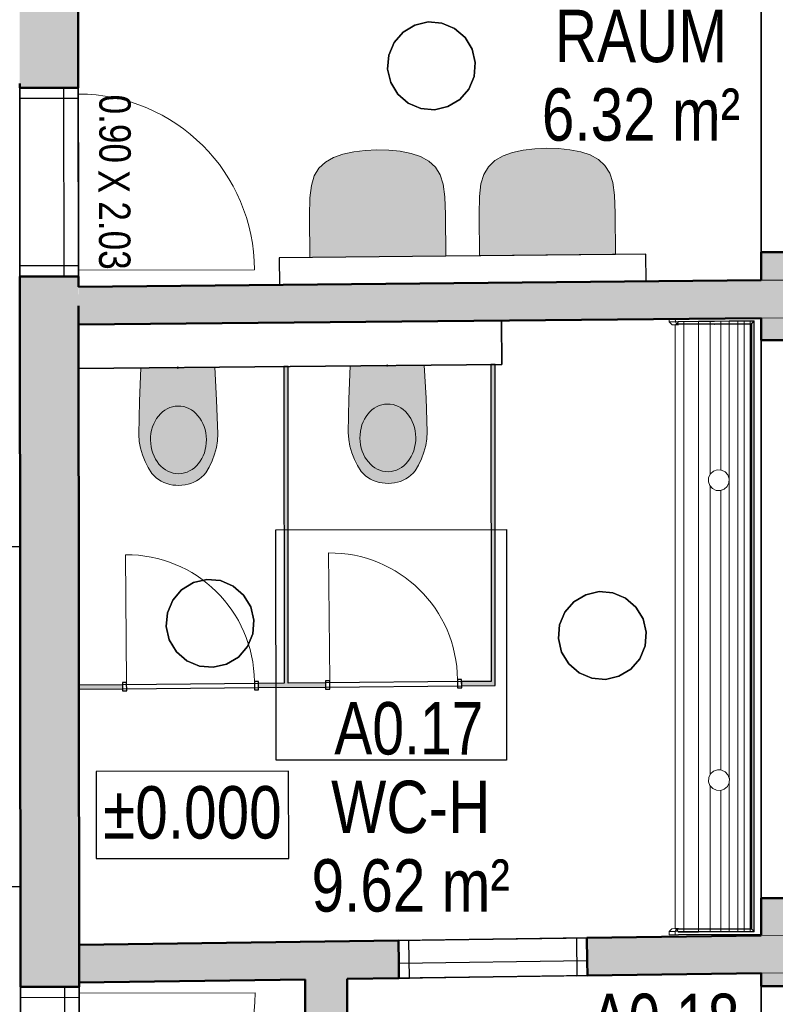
# Model space of a CAD drawing. Header units: metres. Extents: x 0 to 0.84, y 0 to 0.594.
# Tile 15 of 29: x 0.205 to 0.241, y 0.307 to 0.354. Entities that reach past the tile are written whole.
import ezdxf

# ---------------------------------------------------------------- set-up
doc = ezdxf.new("R2010")
doc.units = ezdxf.units.M
doc.linetypes.add('Cerchovana 2 tecky 4x', pattern=[1.25, 0.5, -0.15, 0.15, -0.15, 0.15, -0.15])
doc.linetypes.add('Teckovana 0.5x', pattern=[0.04, 0, -0.04])
for name, color, linetype, lineweight in [('Beschriften', 7, 'Continuous', 25), ('Bodenfläche', 7, 'Continuous', 25), ('Deckenfläche', 7, 'Continuous', 25), ('Elektro', 6, 'Continuous', 25), ('Fensterbank', 5, 'Continuous', 25), ('Installationsbauteil', 7, 'Continuous', 25), ('Maßlinie 1_100', 7, 'Continuous', 25), ('Raum', 7, 'Continuous', 25), ('Sanitär', 5, 'Continuous', 25), ('Text 1_100', 7, 'Continuous', 25), ('Türen', 7, 'Continuous', 25), ('Wand', 7, 'Continuous', 50), ('Wand Mauerwerk nicht tragend', 7, 'Continuous', 35), ('Wand Mauerwerk tragend', 7, 'Continuous', 70)]:
    doc.layers.add(name, color=color, linetype=linetype, lineweight=lineweight)
doc.styles.add('ARIAL', font='ARIAL.TTF')

msp = doc.modelspace()

# ---------------------------------------------------------------- hatches: boundary and pattern name
at = {"layer": 'Sanitär', "linetype": 'Continuous', "lineweight": 13, "true_color": 0xe3e3e3, "transparency": 33554687}
for points in [[(0.226919, 0.347344), (0.226696, 0.346977), (0.226556, 0.346528), (0.226487, 0.345928), (0.226472, 0.345069), (0.226483, 0.343092), (0.232982, 0.343154), (0.232968, 0.345131), (0.232936, 0.34599), (0.232856, 0.346588), (0.232708, 0.347035), (0.232478, 0.347397), (0.232166, 0.347688), (0.231777, 0.347905), (0.231318, 0.348056), (0.230804, 0.348154), (0.230256, 0.348209), (0.22969, 0.348223), (0.229125, 0.348198), (0.228577, 0.348133), (0.228066, 0.348025), (0.22761, 0.347866), (0.227225, 0.347641)], [(0.218819, 0.347266), (0.218596, 0.3469), (0.218457, 0.34645), (0.218388, 0.345851), (0.218372, 0.344992), (0.218383, 0.343015), (0.224883, 0.343077), (0.224868, 0.345054), (0.224837, 0.345912), (0.224756, 0.346511), (0.224608, 0.346957), (0.224378, 0.347319), (0.224066, 0.34761), (0.223677, 0.347828), (0.223218, 0.347979), (0.222705, 0.348077), (0.222156, 0.348131), (0.221591, 0.348146), (0.221025, 0.348121), (0.220478, 0.348056), (0.219966, 0.347948), (0.219511, 0.347788), (0.219126, 0.347563)], [(0.220251, 0.336254), (0.220222, 0.334657), (0.220241, 0.334327), (0.220302, 0.334001), (0.220396, 0.333683), (0.220516, 0.333374), (0.220664, 0.333078), (0.220838, 0.332797), (0.220931, 0.332695), (0.22104, 0.332597), (0.221158, 0.332509), (0.221282, 0.332433), (0.221414, 0.332368), (0.22155, 0.332315), (0.221691, 0.332275), (0.221835, 0.332248), (0.221981, 0.332234), (0.222128, 0.332231), (0.222279, 0.332237), (0.222425, 0.332253), (0.222568, 0.332283), (0.222708, 0.332326), (0.222844, 0.332381), (0.222974, 0.332449), (0.223098, 0.332528), (0.223213, 0.332618), (0.22332, 0.332718), (0.223411, 0.332821), (0.22358, 0.333106), (0.223722, 0.333405), (0.223836, 0.333716), (0.223925, 0.334036), (0.223979, 0.334363), (0.223992, 0.334693), (0.223932, 0.33629), (0.22384, 0.337867), (0.220313, 0.337833)], [(0.210252, 0.336159), (0.210223, 0.334561), (0.210241, 0.334231), (0.210302, 0.333905), (0.210397, 0.333588), (0.210517, 0.333279), (0.210664, 0.332982), (0.210839, 0.332701), (0.210932, 0.3326), (0.211041, 0.332501), (0.211158, 0.332414), (0.211283, 0.332337), (0.211414, 0.332272), (0.211551, 0.332219), (0.211692, 0.332179), (0.211836, 0.332152), (0.211982, 0.332138), (0.212128, 0.332135), (0.21228, 0.332141), (0.212425, 0.332158), (0.212569, 0.332188), (0.212709, 0.332231), (0.212845, 0.332286), (0.212975, 0.332353), (0.213098, 0.332432), (0.213214, 0.332522), (0.213321, 0.332622), (0.213412, 0.332726), (0.213581, 0.33301), (0.213723, 0.333309), (0.213837, 0.33362), (0.213925, 0.33394), (0.21398, 0.334267), (0.213992, 0.334597), (0.213932, 0.336194), (0.213841, 0.337771), (0.210313, 0.337737)]]:
    msp.add_hatch(color=254, dxfattribs=at).paths.add_polyline_path(points)
at = {"layer": 'Wand', "linetype": 'Continuous', "lineweight": 18, "true_color": 0xa0a0a0, "transparency": 33554687}
h = msp.add_hatch(color=253, dxfattribs=at)
h.paths.add_polyline_path([(0.204482, 0.401545), (0.204529, 0.351106), (0.207329, 0.351109), (0.207282, 0.40154)])
h.paths.add_polyline_path([(0.204651, 0.21931), (0.20466, 0.209881), (0.20746, 0.209883), (0.207451, 0.219313)])
h.paths.add_polyline_path([(0.207417, 0.256313), (0.207405, 0.268589), (0.204605, 0.268586), (0.204617, 0.25631)])
h.paths.add_polyline_path([(0.207369, 0.308203), (0.207337, 0.342109), (0.204537, 0.342106), (0.204569, 0.308201)])
h.paths.add_polyline_path([(0.204577, 0.299201), (0.204595, 0.279586), (0.207395, 0.279589), (0.207377, 0.299203)])
for points in [[(0.239938, 0.339071), (0.243138, 0.339071), (0.243138, 0.343232), (0.243138, 0.343271), (0.242988, 0.343271), (0.239938, 0.343271), (0.239938, 0.343232), (0.239938, 0.341921), (0.239938, 0.340121)], [(0.239938, 0.341921), (0.207338, 0.341609), (0.207339, 0.34071), (0.207339, 0.340709), (0.20734, 0.339809), (0.239938, 0.340121)], [(0.239937, 0.308232), (0.242987, 0.308232), (0.243137, 0.308232), (0.243137, 0.312432), (0.239937, 0.312432), (0.239937, 0.310656), (0.239937, 0.308855)], [(0.218167, 0.308556), (0.218128, 0.292269), (0.220128, 0.292284), (0.220168, 0.308584)]]:
    msp.add_hatch(color=253, dxfattribs=at).paths.add_polyline_path(points)
h = msp.add_hatch(color=253, dxfattribs=at)
h.paths.add_polyline_path([(0.207369, 0.308403), (0.218167, 0.308553), (0.218167, 0.308556), (0.220168, 0.308584), (0.220167, 0.308581), (0.222639, 0.308615), (0.222614, 0.310415), (0.207367, 0.310203)])
h.paths.add_polyline_path([(0.239937, 0.310656), (0.231613, 0.31054), (0.231638, 0.30874), (0.239937, 0.308855)])
at = {"layer": 'Wand Mauerwerk nicht tragend', "linetype": 'Continuous', "lineweight": 18, "true_color": 0xa0a0a0, "transparency": 33554687}
for points in [[(0.227029, 0.337898), (0.227038, 0.322782), (0.227238, 0.322784), (0.227229, 0.337898)], [(0.217351, 0.322694), (0.21735, 0.337804), (0.21715, 0.337804), (0.217151, 0.322692)]]:
    msp.add_hatch(color=253, dxfattribs=at).paths.add_polyline_path(points)
h = msp.add_hatch(color=253, dxfattribs=at)
h.paths.add_polyline_path([(0.209437, 0.322622), (0.207355, 0.322603), (0.207356, 0.322403), (0.209439, 0.322422)])
h.paths.add_polyline_path([(0.219137, 0.32271), (0.215937, 0.322681), (0.215939, 0.322481), (0.219138, 0.32251)])
h.paths.add_polyline_path([(0.227238, 0.322784), (0.225636, 0.322769), (0.225638, 0.322569), (0.227238, 0.322583)])

# ---------------------------------------------------------------- linework, layer by layer
at = {"layer": 'Bodenfläche', "color": 7, "linetype": 'Continuous', "lineweight": 25, "transparency": 33554687}
for p, q in [((0.204549, 0.329195), (0.199549, 0.32919)), ((0.204564, 0.312995), (0.204549, 0.329195)), ((0.199564, 0.31299), (0.204564, 0.312995))]:
    msp.add_line(p, q, dxfattribs=at)
at = {"layer": 'Deckenfläche', "color": 7, "linetype": 'Cerchovana 2 tecky 4x', "lineweight": 25, "transparency": 33554687}
for p, q in [((0.204651, 0.21931), (0.204529, 0.351306)), ((0.239938, 0.340121), (0.227539, 0.340002)), ((0.227539, 0.340002), (0.227559, 0.337902)), ((0.239937, 0.310656), (0.239938, 0.340121)), ((0.227559, 0.337902), (0.207341, 0.337709)), ((0.207341, 0.337709), (0.207367, 0.310203)), ((0.216768, 0.33002), (0.227768, 0.330024)), ((0.216771, 0.31902), (0.216768, 0.33002)), ((0.227768, 0.330024), (0.227771, 0.319024)), ((0.227771, 0.319024), (0.216771, 0.31902)), ((0.207367, 0.310203), (0.239937, 0.310656))]:
    msp.add_line(p, q, dxfattribs=at)
at = {"layer": 'Elektro', "color": 7, "linetype": 'Continuous', "lineweight": 25, "transparency": 33554687}
for p, q in [((0.222836, 0.353763), (0.223398, 0.354102)), ((0.223398, 0.354102), (0.222836, 0.353763)), ((0.223398, 0.354102), (0.224038, 0.354252)), ((0.224038, 0.354252), (0.223398, 0.354102)), ((0.223398, 0.354102), (0.223398, 0.354102)), ((0.224038, 0.354252), (0.224038, 0.354252)), ((0.224038, 0.354252), (0.224692, 0.354196)), ((0.224692, 0.354196), (0.224038, 0.354252)), ((0.224692, 0.354196), (0.224692, 0.354196)), ((0.224692, 0.354196), (0.225298, 0.353941)), ((0.225298, 0.353941), (0.224692, 0.354196)), ((0.225298, 0.353941), (0.225298, 0.353941)), ((0.225298, 0.353941), (0.225795, 0.353512)), ((0.225795, 0.353512), (0.225298, 0.353941)), ((0.222406, 0.353266), (0.222836, 0.353763)), ((0.222836, 0.353763), (0.222406, 0.353266)), ((0.222836, 0.353763), (0.222836, 0.353763)), ((0.225795, 0.353512), (0.225795, 0.353512)), ((0.225795, 0.353512), (0.226135, 0.352949)), ((0.226135, 0.352949), (0.225795, 0.353512)), ((0.222151, 0.35266), (0.222406, 0.353266)), ((0.222406, 0.353266), (0.222151, 0.35266)), ((0.222406, 0.353266), (0.222406, 0.353266)), ((0.226135, 0.352949), (0.226135, 0.352949)), ((0.226135, 0.352949), (0.226284, 0.352309)), ((0.226284, 0.352309), (0.226135, 0.352949)), ((0.222095, 0.352005), (0.222151, 0.35266)), ((0.222151, 0.35266), (0.222095, 0.352005)), ((0.222151, 0.35266), (0.222151, 0.35266)), ((0.222245, 0.351366), (0.222095, 0.352005)), ((0.222095, 0.352005), (0.222095, 0.352005)), ((0.222095, 0.352005), (0.222245, 0.351366)), ((0.226284, 0.352309), (0.226229, 0.351655)), ((0.226229, 0.351655), (0.226284, 0.352309)), ((0.226284, 0.352309), (0.226284, 0.352309)), ((0.226229, 0.351655), (0.225974, 0.351049)), ((0.225974, 0.351049), (0.226229, 0.351655)), ((0.226229, 0.351655), (0.226229, 0.351655)), ((0.222585, 0.350803), (0.222245, 0.351366)), ((0.222245, 0.351366), (0.222245, 0.351366)), ((0.222245, 0.351366), (0.222585, 0.350803)), ((0.225974, 0.351049), (0.225544, 0.350552)), ((0.225544, 0.350552), (0.225974, 0.351049)), ((0.225974, 0.351049), (0.225974, 0.351049)), ((0.223082, 0.350374), (0.222585, 0.350803)), ((0.222585, 0.350803), (0.222585, 0.350803)), ((0.222585, 0.350803), (0.223082, 0.350374)), ((0.225544, 0.350552), (0.224981, 0.350212)), ((0.224981, 0.350212), (0.225544, 0.350552)), ((0.225544, 0.350552), (0.225544, 0.350552)), ((0.223687, 0.350119), (0.223082, 0.350374)), ((0.223082, 0.350374), (0.223082, 0.350374)), ((0.223082, 0.350374), (0.223687, 0.350119)), ((0.224342, 0.350063), (0.223687, 0.350119)), ((0.223687, 0.350119), (0.223687, 0.350119)), ((0.223687, 0.350119), (0.224342, 0.350063)), ((0.224981, 0.350212), (0.224342, 0.350063)), ((0.224342, 0.350063), (0.224981, 0.350212)), ((0.224981, 0.350212), (0.224981, 0.350212)), ((0.224342, 0.350063), (0.224342, 0.350063)), ((0.212827, 0.327493), (0.213466, 0.327643)), ((0.213466, 0.327643), (0.212827, 0.327493)), ((0.213466, 0.327643), (0.213466, 0.327643)), ((0.213466, 0.327643), (0.214121, 0.327587)), ((0.214121, 0.327587), (0.213466, 0.327643)), ((0.214121, 0.327587), (0.214121, 0.327587)), ((0.214121, 0.327587), (0.214727, 0.327332)), ((0.214727, 0.327332), (0.214121, 0.327587)), ((0.211835, 0.326656), (0.212264, 0.327153)), ((0.212264, 0.327153), (0.211835, 0.326656)), ((0.212264, 0.327153), (0.212827, 0.327493)), ((0.212827, 0.327493), (0.212264, 0.327153)), ((0.212264, 0.327153), (0.212264, 0.327153)), ((0.212827, 0.327493), (0.212827, 0.327493)), ((0.214727, 0.327332), (0.214727, 0.327332)), ((0.214727, 0.327332), (0.215224, 0.326902)), ((0.215224, 0.326902), (0.214727, 0.327332)), ((0.23156, 0.326917), (0.232199, 0.327066)), ((0.232199, 0.327066), (0.23156, 0.326917)), ((0.232199, 0.327066), (0.232199, 0.327066)), ((0.232199, 0.327066), (0.232854, 0.327011)), ((0.232854, 0.327011), (0.232199, 0.327066)), ((0.21158, 0.326051), (0.211835, 0.326656)), ((0.211835, 0.326656), (0.21158, 0.326051)), ((0.211835, 0.326656), (0.211835, 0.326656)), ((0.215224, 0.326902), (0.215224, 0.326902)), ((0.215224, 0.326902), (0.215563, 0.32634)), ((0.215563, 0.32634), (0.215224, 0.326902)), ((0.230997, 0.326577), (0.23156, 0.326917)), ((0.23156, 0.326917), (0.230997, 0.326577)), ((0.23156, 0.326917), (0.23156, 0.326917)), ((0.232854, 0.327011), (0.232854, 0.327011)), ((0.232854, 0.327011), (0.23346, 0.326755)), ((0.23346, 0.326755), (0.232854, 0.327011)), ((0.23346, 0.326755), (0.23346, 0.326755)), ((0.23346, 0.326755), (0.233957, 0.326326)), ((0.233957, 0.326326), (0.23346, 0.326755)), ((0.215563, 0.32634), (0.215563, 0.32634)), ((0.215563, 0.32634), (0.215713, 0.3257)), ((0.215713, 0.3257), (0.215563, 0.32634)), ((0.230568, 0.32608), (0.230997, 0.326577)), ((0.230997, 0.326577), (0.230568, 0.32608)), ((0.230997, 0.326577), (0.230997, 0.326577)), ((0.233957, 0.326326), (0.233957, 0.326326)), ((0.233957, 0.326326), (0.234297, 0.325763)), ((0.234297, 0.325763), (0.233957, 0.326326)), ((0.211524, 0.325396), (0.21158, 0.326051)), ((0.21158, 0.326051), (0.211524, 0.325396)), ((0.21158, 0.326051), (0.21158, 0.326051)), ((0.215713, 0.3257), (0.215657, 0.325046)), ((0.215657, 0.325046), (0.215713, 0.3257)), ((0.215713, 0.3257), (0.215713, 0.3257)), ((0.230313, 0.325474), (0.230568, 0.32608)), ((0.230568, 0.32608), (0.230313, 0.325474)), ((0.230568, 0.32608), (0.230568, 0.32608)), ((0.234297, 0.325763), (0.234297, 0.325763)), ((0.234297, 0.325763), (0.234446, 0.325124)), ((0.234446, 0.325124), (0.234297, 0.325763)), ((0.211674, 0.324756), (0.211524, 0.325396)), ((0.211524, 0.325396), (0.211524, 0.325396)), ((0.211524, 0.325396), (0.211674, 0.324756)), ((0.230257, 0.32482), (0.230313, 0.325474)), ((0.230313, 0.325474), (0.230257, 0.32482)), ((0.230313, 0.325474), (0.230313, 0.325474)), ((0.212013, 0.324194), (0.211674, 0.324756)), ((0.211674, 0.324756), (0.211674, 0.324756)), ((0.211674, 0.324756), (0.212013, 0.324194)), ((0.215657, 0.325046), (0.215402, 0.32444)), ((0.215402, 0.32444), (0.215657, 0.325046)), ((0.215657, 0.325046), (0.215657, 0.325046)), ((0.230406, 0.32418), (0.230257, 0.32482)), ((0.230257, 0.32482), (0.230257, 0.32482)), ((0.230257, 0.32482), (0.230406, 0.32418)), ((0.234446, 0.325124), (0.23439, 0.324469)), ((0.23439, 0.324469), (0.234446, 0.325124)), ((0.234446, 0.325124), (0.234446, 0.325124)), ((0.215402, 0.32444), (0.214973, 0.323943)), ((0.214973, 0.323943), (0.215402, 0.32444)), ((0.215402, 0.32444), (0.215402, 0.32444)), ((0.23439, 0.324469), (0.234135, 0.323864)), ((0.234135, 0.323864), (0.23439, 0.324469)), ((0.23439, 0.324469), (0.23439, 0.324469)), ((0.21251, 0.323764), (0.212013, 0.324194)), ((0.212013, 0.324194), (0.212013, 0.324194)), ((0.212013, 0.324194), (0.21251, 0.323764)), ((0.213116, 0.323509), (0.21251, 0.323764)), ((0.21251, 0.323764), (0.21251, 0.323764)), ((0.21251, 0.323764), (0.213116, 0.323509)), ((0.214973, 0.323943), (0.21441, 0.323603)), ((0.21441, 0.323603), (0.214973, 0.323943)), ((0.214973, 0.323943), (0.214973, 0.323943)), ((0.230746, 0.323618), (0.230406, 0.32418)), ((0.230406, 0.32418), (0.230406, 0.32418)), ((0.230406, 0.32418), (0.230746, 0.323618)), ((0.234135, 0.323864), (0.233706, 0.323367)), ((0.233706, 0.323367), (0.234135, 0.323864)), ((0.234135, 0.323864), (0.234135, 0.323864)), ((0.213771, 0.323454), (0.213116, 0.323509)), ((0.213116, 0.323509), (0.213116, 0.323509)), ((0.213116, 0.323509), (0.213771, 0.323454)), ((0.21441, 0.323603), (0.213771, 0.323454)), ((0.213771, 0.323454), (0.21441, 0.323603)), ((0.213771, 0.323454), (0.213771, 0.323454)), ((0.21441, 0.323603), (0.21441, 0.323603)), ((0.231243, 0.323188), (0.230746, 0.323618)), ((0.230746, 0.323618), (0.230746, 0.323618)), ((0.230746, 0.323618), (0.231243, 0.323188)), ((0.233706, 0.323367), (0.233143, 0.323027)), ((0.233143, 0.323027), (0.233706, 0.323367)), ((0.233706, 0.323367), (0.233706, 0.323367)), ((0.231849, 0.322933), (0.231243, 0.323188)), ((0.231243, 0.323188), (0.231243, 0.323188)), ((0.231243, 0.323188), (0.231849, 0.322933)), ((0.232503, 0.322877), (0.231849, 0.322933)), ((0.231849, 0.322933), (0.231849, 0.322933)), ((0.231849, 0.322933), (0.232503, 0.322877)), ((0.233143, 0.323027), (0.232503, 0.322877)), ((0.232503, 0.322877), (0.233143, 0.323027)), ((0.232503, 0.322877), (0.232503, 0.322877)), ((0.233143, 0.323027), (0.233143, 0.323027))]:
    msp.add_line(p, q, dxfattribs=at)
at = {"layer": 'Fensterbank', "color": 7, "linetype": 'Continuous', "lineweight": 18, "transparency": 33554687}
msp.add_line((0.239938, 0.339071), (0.239937, 0.312432), dxfattribs=at)
at = {"layer": 'Installationsbauteil', "color": 7, "linetype": 'Continuous', "lineweight": 25, "transparency": 33554687}
for p, q in [((0.234426, 0.343168), (0.216925, 0.343001)), ((0.234438, 0.341868), (0.234426, 0.343168)), ((0.216925, 0.343001), (0.216937, 0.341701)), ((0.216937, 0.341701), (0.234438, 0.341868)), ((0.227539, 0.340002), (0.20734, 0.339809)), ((0.20734, 0.339809), (0.207341, 0.337709)), ((0.227559, 0.337902), (0.227539, 0.340002)), ((0.207341, 0.337709), (0.227559, 0.337902))]:
    msp.add_line(p, q, dxfattribs=at)
at = {"layer": 'Maßlinie 1_100', "color": 7, "linetype": 'Teckovana 0.5x', "lineweight": 13, "transparency": 33554687}
for p, q in [((0.259775, 0.342059), (0.239938, 0.341921)), ((0.259787, 0.340259), (0.239938, 0.340121)), ((0.259992, 0.310795), (0.239937, 0.310656)), ((0.260005, 0.308995), (0.239937, 0.308855))]:
    msp.add_line(p, q, dxfattribs=at)
at = {"layer": 'Raum', "color": 7, "linetype": 'Continuous', "lineweight": 25, "transparency": 33554687}
for p, q in [((0.20732, 0.360959), (0.207338, 0.341609)), ((0.239938, 0.341921), (0.239939, 0.361324)), ((0.20469, 0.177544), (0.204529, 0.351306)), ((0.207338, 0.341609), (0.239938, 0.341921)), ((0.239938, 0.340121), (0.20734, 0.339809)), ((0.20734, 0.339809), (0.207367, 0.310203)), ((0.239937, 0.310656), (0.239938, 0.340121)), ((0.207367, 0.310203), (0.239937, 0.310656)), ((0.239937, 0.308855), (0.220167, 0.308581)), ((0.239937, 0.292432), (0.239937, 0.308855)), ((0.218167, 0.308553), (0.207369, 0.308403)), ((0.207369, 0.308403), (0.207385, 0.290189)), ((0.218123, 0.290269), (0.218167, 0.308553)), ((0.220167, 0.308581), (0.220128, 0.292284))]:
    msp.add_line(p, q, dxfattribs=at)
at = {"layer": 'Sanitär', "color": 7, "linetype": 'Continuous', "lineweight": 13, "transparency": 33554687}
for p, q in [((0.229125, 0.348198), (0.228577, 0.348133)), ((0.22969, 0.348223), (0.229125, 0.348198)), ((0.230256, 0.348209), (0.22969, 0.348223)), ((0.230804, 0.348154), (0.230256, 0.348209)), ((0.219511, 0.347788), (0.219126, 0.347563)), ((0.219966, 0.347948), (0.219511, 0.347788)), ((0.220478, 0.348056), (0.219966, 0.347948)), ((0.221025, 0.348121), (0.220478, 0.348056)), ((0.221591, 0.348146), (0.221025, 0.348121)), ((0.222156, 0.348131), (0.221591, 0.348146)), ((0.222705, 0.348077), (0.222156, 0.348131)), ((0.223218, 0.347979), (0.222705, 0.348077)), ((0.223677, 0.347828), (0.223218, 0.347979)), ((0.224066, 0.34761), (0.223677, 0.347828)), ((0.22761, 0.347866), (0.227225, 0.347641)), ((0.228066, 0.348025), (0.22761, 0.347866)), ((0.228577, 0.348133), (0.228066, 0.348025)), ((0.231318, 0.348056), (0.230804, 0.348154)), ((0.231777, 0.347905), (0.231318, 0.348056)), ((0.232166, 0.347688), (0.231777, 0.347905)), ((0.218819, 0.347266), (0.218596, 0.3469)), ((0.219126, 0.347563), (0.218819, 0.347266)), ((0.224378, 0.347319), (0.224066, 0.34761)), ((0.224608, 0.346957), (0.224378, 0.347319)), ((0.226919, 0.347344), (0.226696, 0.346977)), ((0.227225, 0.347641), (0.226919, 0.347344)), ((0.232478, 0.347397), (0.232166, 0.347688)), ((0.232708, 0.347035), (0.232478, 0.347397)), ((0.218596, 0.3469), (0.218457, 0.34645)), ((0.224756, 0.346511), (0.224608, 0.346957)), ((0.226696, 0.346977), (0.226556, 0.346528)), ((0.232856, 0.346588), (0.232708, 0.347035)), ((0.218457, 0.34645), (0.218388, 0.345851)), ((0.224837, 0.345912), (0.224756, 0.346511)), ((0.226556, 0.346528), (0.226487, 0.345928)), ((0.232936, 0.34599), (0.232856, 0.346588)), ((0.218388, 0.345851), (0.218372, 0.344992)), ((0.224868, 0.345054), (0.224837, 0.345912)), ((0.226487, 0.345928), (0.226472, 0.345069)), ((0.232968, 0.345131), (0.232936, 0.34599)), ((0.218372, 0.344992), (0.218383, 0.343015)), ((0.224868, 0.345054), (0.224883, 0.343077)), ((0.226472, 0.345069), (0.226483, 0.343092)), ((0.232968, 0.345131), (0.232982, 0.343154)), ((0.224815, 0.343076), (0.218451, 0.343015)), ((0.224883, 0.343077), (0.224815, 0.343076)), ((0.22655, 0.343093), (0.226483, 0.343092)), ((0.232915, 0.343154), (0.22655, 0.343093)), ((0.232982, 0.343154), (0.232915, 0.343154)), ((0.218451, 0.343015), (0.218383, 0.343015)), ((0.220313, 0.337833), (0.22384, 0.337867)), ((0.222076, 0.3379), (0.222077, 0.3378)), ((0.22384, 0.337867), (0.223932, 0.33629)), ((0.210252, 0.336159), (0.210313, 0.337737)), ((0.210313, 0.337737), (0.213841, 0.337771)), ((0.212077, 0.337804), (0.212078, 0.337704)), ((0.213841, 0.337771), (0.213932, 0.336194)), ((0.220251, 0.336254), (0.220313, 0.337833)), ((0.210223, 0.334561), (0.210252, 0.336159)), ((0.213932, 0.336194), (0.213992, 0.334597)), ((0.220222, 0.334657), (0.220251, 0.336254)), ((0.223932, 0.33629), (0.223992, 0.334693)), ((0.213992, 0.334597), (0.21398, 0.334267)), ((0.220241, 0.334327), (0.220222, 0.334657)), ((0.223992, 0.334693), (0.223979, 0.334363)), ((0.210241, 0.334231), (0.210223, 0.334561)), ((0.210302, 0.333905), (0.210241, 0.334231)), ((0.21398, 0.334267), (0.213925, 0.33394)), ((0.220302, 0.334001), (0.220241, 0.334327)), ((0.223979, 0.334363), (0.223925, 0.334036)), ((0.210397, 0.333588), (0.210302, 0.333905)), ((0.213925, 0.33394), (0.213837, 0.33362)), ((0.220396, 0.333683), (0.220302, 0.334001)), ((0.220516, 0.333374), (0.220396, 0.333683)), ((0.223836, 0.333716), (0.223722, 0.333405)), ((0.223925, 0.334036), (0.223836, 0.333716)), ((0.210517, 0.333279), (0.210397, 0.333588)), ((0.210664, 0.332982), (0.210517, 0.333279)), ((0.213723, 0.333309), (0.213581, 0.33301)), ((0.213837, 0.33362), (0.213723, 0.333309)), ((0.220664, 0.333078), (0.220516, 0.333374)), ((0.223722, 0.333405), (0.22358, 0.333106)), ((0.210839, 0.332701), (0.210664, 0.332982)), ((0.210932, 0.3326), (0.210839, 0.332701)), ((0.213412, 0.332726), (0.213321, 0.332622)), ((0.213581, 0.33301), (0.213412, 0.332726)), ((0.220838, 0.332797), (0.220664, 0.333078)), ((0.220931, 0.332695), (0.220838, 0.332797)), ((0.22104, 0.332597), (0.220931, 0.332695)), ((0.22332, 0.332718), (0.223213, 0.332618)), ((0.223411, 0.332821), (0.22332, 0.332718)), ((0.22358, 0.333106), (0.223411, 0.332821)), ((0.211041, 0.332501), (0.210932, 0.3326)), ((0.211158, 0.332414), (0.211041, 0.332501)), ((0.211283, 0.332337), (0.211158, 0.332414)), ((0.211414, 0.332272), (0.211283, 0.332337)), ((0.211551, 0.332219), (0.211414, 0.332272)), ((0.211692, 0.332179), (0.211551, 0.332219)), ((0.212709, 0.332231), (0.212569, 0.332188)), ((0.212845, 0.332286), (0.212709, 0.332231)), ((0.212975, 0.332353), (0.212845, 0.332286)), ((0.213098, 0.332432), (0.212975, 0.332353)), ((0.213214, 0.332522), (0.213098, 0.332432)), ((0.213321, 0.332622), (0.213214, 0.332522)), ((0.221158, 0.332509), (0.22104, 0.332597)), ((0.221282, 0.332433), (0.221158, 0.332509)), ((0.221414, 0.332368), (0.221282, 0.332433)), ((0.22155, 0.332315), (0.221414, 0.332368)), ((0.221691, 0.332275), (0.22155, 0.332315)), ((0.221835, 0.332248), (0.221691, 0.332275)), ((0.221981, 0.332234), (0.221835, 0.332248)), ((0.222128, 0.332231), (0.221981, 0.332234)), ((0.222279, 0.332237), (0.222128, 0.332231)), ((0.222425, 0.332253), (0.222279, 0.332237)), ((0.222568, 0.332283), (0.222425, 0.332253)), ((0.222708, 0.332326), (0.222568, 0.332283)), ((0.222844, 0.332381), (0.222708, 0.332326)), ((0.222974, 0.332449), (0.222844, 0.332381)), ((0.223098, 0.332528), (0.222974, 0.332449)), ((0.223213, 0.332618), (0.223098, 0.332528)), ((0.211836, 0.332152), (0.211692, 0.332179)), ((0.211982, 0.332138), (0.211836, 0.332152)), ((0.212128, 0.332135), (0.211982, 0.332138)), ((0.21228, 0.332141), (0.212128, 0.332135)), ((0.212425, 0.332158), (0.21228, 0.332141)), ((0.212569, 0.332188), (0.212425, 0.332158))]:
    msp.add_line(p, q, dxfattribs=at)
at = {"layer": 'Sanitär', "color": 7, "linetype": 'Continuous', "lineweight": 18, "transparency": 33554687}
for p, q in [((0.235538, 0.340087), (0.235838, 0.34009)), ((0.235538, 0.340086), (0.235838, 0.340089)), ((0.235538, 0.340087), (0.235538, 0.340086)), ((0.235539, 0.339933), (0.235538, 0.340087)), ((0.235538, 0.340086), (0.235539, 0.339933)), ((0.235539, 0.339933), (0.235839, 0.339935)), ((0.235539, 0.339933), (0.235539, 0.339933)), ((0.235539, 0.339933), (0.235682, 0.339793)), ((0.235682, 0.339793), (0.235539, 0.339933)), ((0.235924, 0.339794), (0.235682, 0.339793)), ((0.235832, 0.339794), (0.235682, 0.339793)), ((0.235682, 0.339793), (0.235682, 0.339793)), ((0.235916, 0.339837), (0.235832, 0.339794)), ((0.235838, 0.339797), (0.235832, 0.339794)), ((0.235985, 0.339795), (0.235832, 0.339794)), ((0.235832, 0.339794), (0.235832, 0.339794)), ((0.235838, 0.339797), (0.235837, 0.310975)), ((0.235838, 0.339797), (0.235837, 0.310975)), ((0.235838, 0.340089), (0.239938, 0.34012)), ((0.235838, 0.340101), (0.235838, 0.340101)), ((0.235838, 0.340101), (0.235838, 0.34009)), ((0.235838, 0.34009), (0.235838, 0.340101)), ((0.235838, 0.340101), (0.236208, 0.340101)), ((0.239938, 0.340101), (0.235838, 0.340101)), ((0.235838, 0.34009), (0.236208, 0.340092)), ((0.235838, 0.34009), (0.235838, 0.34009)), ((0.235839, 0.339935), (0.235838, 0.340089)), ((0.235916, 0.339837), (0.235838, 0.339797)), ((0.235838, 0.339797), (0.235838, 0.339797)), ((0.239584, 0.339965), (0.235839, 0.339935)), ((0.235839, 0.339935), (0.235924, 0.339794)), ((0.235997, 0.339961), (0.235916, 0.339837)), ((0.235937, 0.33987), (0.235916, 0.339837)), ((0.235916, 0.339837), (0.235953, 0.339837)), ((0.235916, 0.339837), (0.235916, 0.339837)), ((0.239443, 0.339822), (0.235924, 0.339794)), ((0.235997, 0.339961), (0.235937, 0.33987)), ((0.235953, 0.339837), (0.235937, 0.33987)), ((0.239485, 0.339865), (0.235953, 0.339837)), ((0.235953, 0.339837), (0.235985, 0.339795)), ((0.235985, 0.339795), (0.239443, 0.339822)), ((0.239609, 0.33999), (0.235997, 0.339961)), ((0.23625, 0.339963), (0.235997, 0.339961)), ((0.235997, 0.339961), (0.235997, 0.339961)), ((0.236208, 0.340101), (0.236939, 0.340101)), ((0.236208, 0.340092), (0.236208, 0.340101)), ((0.236208, 0.340092), (0.236939, 0.340098)), ((0.23625, 0.339963), (0.236249, 0.310815)), ((0.236939, 0.339969), (0.23625, 0.339963)), ((0.236939, 0.339969), (0.236938, 0.310818)), ((0.236939, 0.340098), (0.23729, 0.340101)), ((0.236939, 0.340101), (0.236939, 0.340098)), ((0.236939, 0.340101), (0.23729, 0.340101)), ((0.237505, 0.339973), (0.236939, 0.339969)), ((0.237286, 0.340101), (0.239938, 0.340121)), ((0.23729, 0.340101), (0.237286, 0.340101)), ((0.237286, 0.340101), (0.239938, 0.340101)), ((0.238007, 0.339977), (0.237505, 0.339973)), ((0.237505, 0.339973), (0.237505, 0.332663)), ((0.238007, 0.339977), (0.238006, 0.332867)), ((0.238407, 0.33998), (0.238007, 0.339977)), ((0.238407, 0.33998), (0.238406, 0.33246)), ((0.23882, 0.339983), (0.238407, 0.33998)), ((0.23882, 0.339983), (0.238819, 0.310827)), ((0.239123, 0.339986), (0.23882, 0.339983)), ((0.239123, 0.339986), (0.239122, 0.310829)), ((0.239411, 0.339988), (0.239123, 0.339986)), ((0.239411, 0.339988), (0.23941, 0.31083)), ((0.239609, 0.33999), (0.239411, 0.339988)), ((0.239443, 0.339822), (0.239442, 0.310997)), ((0.239443, 0.339822), (0.239442, 0.310997)), ((0.239584, 0.339965), (0.239443, 0.339822)), ((0.239443, 0.339822), (0.239485, 0.339865)), ((0.239443, 0.339822), (0.239443, 0.339822)), ((0.239485, 0.339865), (0.239609, 0.33999)), ((0.239485, 0.339865), (0.239485, 0.310955)), ((0.239584, 0.310856), (0.239584, 0.339965)), ((0.239609, 0.33999), (0.239609, 0.33999)), ((0.239609, 0.33999), (0.239609, 0.310831)), ((0.239609, 0.33999), (0.239609, 0.310831)), ((0.239938, 0.340101), (0.239937, 0.310704)), ((0.239938, 0.339967), (0.239937, 0.310704)), ((0.239938, 0.340121), (0.239938, 0.34012)), ((0.239938, 0.340121), (0.239939, 0.339992)), ((0.239938, 0.34012), (0.239939, 0.339967)), ((0.239938, 0.340101), (0.239938, 0.339992)), ((0.239938, 0.340101), (0.239938, 0.340101)), ((0.239939, 0.339992), (0.239938, 0.339992)), ((0.239938, 0.339992), (0.239938, 0.339868)), ((0.239938, 0.339992), (0.239939, 0.339992)), ((0.239938, 0.339992), (0.239938, 0.339992)), ((0.239939, 0.339967), (0.239938, 0.339967)), ((0.239938, 0.339826), (0.239938, 0.339967)), ((0.23994, 0.339868), (0.239938, 0.339868)), ((0.239938, 0.339868), (0.239938, 0.339826)), ((0.239938, 0.339826), (0.23994, 0.339826)), ((0.23994, 0.339826), (0.239938, 0.339826)), ((0.239938, 0.339826), (0.239938, 0.339826)), ((0.23994, 0.339868), (0.239939, 0.339992)), ((0.239939, 0.339992), (0.239939, 0.339992)), ((0.23994, 0.339826), (0.239939, 0.339967)), ((0.23994, 0.339826), (0.23994, 0.339868)), ((0.23994, 0.339826), (0.23994, 0.339826)), ((0.237658, 0.33281), (0.237513, 0.33268)), ((0.237658, 0.33281), (0.237513, 0.33268)), ((0.237841, 0.332876), (0.237658, 0.33281)), ((0.237658, 0.33281), (0.237841, 0.332876)), ((0.237658, 0.33281), (0.237658, 0.33281)), ((0.238006, 0.332867), (0.237841, 0.332876)), ((0.237841, 0.332876), (0.238036, 0.332866)), ((0.237841, 0.332876), (0.237841, 0.332876)), ((0.238036, 0.332866), (0.238006, 0.332867)), ((0.238213, 0.332782), (0.238036, 0.332866)), ((0.238213, 0.332782), (0.238036, 0.332866)), ((0.238036, 0.332866), (0.238036, 0.332866)), ((0.238343, 0.332637), (0.238213, 0.332782)), ((0.238213, 0.332782), (0.238213, 0.332782)), ((0.238213, 0.332782), (0.238343, 0.332637)), ((0.237429, 0.332503), (0.237419, 0.332309)), ((0.237419, 0.332309), (0.237429, 0.332503)), ((0.237419, 0.332309), (0.237485, 0.332125)), ((0.237419, 0.332309), (0.237485, 0.332125)), ((0.237419, 0.332309), (0.237419, 0.332309)), ((0.237429, 0.332503), (0.237513, 0.33268)), ((0.237505, 0.332663), (0.237429, 0.332503)), ((0.237429, 0.332503), (0.237429, 0.332503)), ((0.237513, 0.33268), (0.237505, 0.332663)), ((0.237513, 0.33268), (0.237513, 0.33268)), ((0.238315, 0.332083), (0.238399, 0.332259)), ((0.238315, 0.332083), (0.238399, 0.332259)), ((0.238406, 0.33246), (0.238343, 0.332637)), ((0.238343, 0.332637), (0.238409, 0.332454)), ((0.238343, 0.332637), (0.238343, 0.332637)), ((0.238399, 0.332259), (0.238409, 0.332454)), ((0.238399, 0.332259), (0.238406, 0.332408)), ((0.238399, 0.332259), (0.238399, 0.332259)), ((0.238409, 0.332454), (0.238406, 0.33246)), ((0.238406, 0.332408), (0.238409, 0.332454)), ((0.238406, 0.332408), (0.238406, 0.318169)), ((0.238409, 0.332454), (0.238409, 0.332454)), ((0.237485, 0.332125), (0.237505, 0.332102)), ((0.237485, 0.332125), (0.237485, 0.332125)), ((0.237485, 0.332125), (0.237616, 0.33198)), ((0.237505, 0.332102), (0.237505, 0.31833)), ((0.237505, 0.332102), (0.237616, 0.33198)), ((0.237616, 0.33198), (0.237792, 0.331896)), ((0.237616, 0.33198), (0.237616, 0.33198)), ((0.237616, 0.33198), (0.237792, 0.331896)), ((0.237792, 0.331896), (0.237987, 0.331886)), ((0.237792, 0.331896), (0.237792, 0.331896)), ((0.237792, 0.331896), (0.237987, 0.331886)), ((0.23817, 0.331952), (0.237987, 0.331886)), ((0.237987, 0.331886), (0.238006, 0.331893)), ((0.237987, 0.331886), (0.237987, 0.331886)), ((0.238006, 0.331893), (0.23817, 0.331952)), ((0.238006, 0.331893), (0.238006, 0.318553)), ((0.23817, 0.331952), (0.238315, 0.332083)), ((0.238315, 0.332083), (0.23817, 0.331952)), ((0.23817, 0.331952), (0.23817, 0.331952)), ((0.238315, 0.332083), (0.238315, 0.332083)), ((0.237437, 0.318188), (0.237427, 0.317993)), ((0.237427, 0.317993), (0.237437, 0.318188)), ((0.237437, 0.318188), (0.237521, 0.318365)), ((0.237505, 0.31833), (0.237437, 0.318188)), ((0.237437, 0.318188), (0.237437, 0.318188)), ((0.237521, 0.318365), (0.237505, 0.31833)), ((0.237666, 0.318495), (0.237521, 0.318365)), ((0.237666, 0.318495), (0.237521, 0.318365)), ((0.237521, 0.318365), (0.237521, 0.318365)), ((0.237849, 0.318561), (0.237666, 0.318495)), ((0.237666, 0.318495), (0.237849, 0.318561)), ((0.237666, 0.318495), (0.237666, 0.318495)), ((0.238006, 0.318553), (0.237849, 0.318561)), ((0.237849, 0.318561), (0.238044, 0.318551)), ((0.237849, 0.318561), (0.237849, 0.318561)), ((0.238044, 0.318551), (0.238006, 0.318553)), ((0.238221, 0.318467), (0.238044, 0.318551)), ((0.238221, 0.318467), (0.238044, 0.318551)), ((0.238044, 0.318551), (0.238044, 0.318551)), ((0.238351, 0.318322), (0.238221, 0.318467)), ((0.238221, 0.318467), (0.238221, 0.318467)), ((0.238221, 0.318467), (0.238351, 0.318322)), ((0.238406, 0.318169), (0.238351, 0.318322)), ((0.238351, 0.318322), (0.238417, 0.318139)), ((0.238351, 0.318322), (0.238351, 0.318322)), ((0.238417, 0.318139), (0.238406, 0.318169)), ((0.238407, 0.317944), (0.238417, 0.318139)), ((0.238407, 0.317944), (0.238417, 0.318139)), ((0.238417, 0.318139), (0.238417, 0.318139)), ((0.237427, 0.317993), (0.237493, 0.31781)), ((0.237427, 0.317993), (0.237493, 0.31781)), ((0.237427, 0.317993), (0.237427, 0.317993)), ((0.237493, 0.31781), (0.237505, 0.317797)), ((0.237493, 0.31781), (0.237493, 0.31781)), ((0.237493, 0.31781), (0.237624, 0.317665)), ((0.237505, 0.317797), (0.237504, 0.310821)), ((0.237505, 0.317797), (0.237624, 0.317665)), ((0.237624, 0.317665), (0.2378, 0.317581)), ((0.237624, 0.317665), (0.237624, 0.317665)), ((0.237624, 0.317665), (0.2378, 0.317581)), ((0.238178, 0.317637), (0.238323, 0.317768)), ((0.238178, 0.317637), (0.238323, 0.317768)), ((0.238323, 0.317768), (0.238407, 0.317944)), ((0.238323, 0.317768), (0.238406, 0.317942)), ((0.238323, 0.317768), (0.238323, 0.317768)), ((0.238406, 0.317942), (0.238407, 0.317944)), ((0.238406, 0.317942), (0.238406, 0.310826)), ((0.238407, 0.317944), (0.238407, 0.317944)), ((0.2378, 0.317581), (0.237995, 0.317571)), ((0.2378, 0.317581), (0.2378, 0.317581)), ((0.2378, 0.317581), (0.237995, 0.317571)), ((0.237995, 0.317571), (0.238178, 0.317637)), ((0.237995, 0.317571), (0.238006, 0.317575)), ((0.237995, 0.317571), (0.237995, 0.317571)), ((0.238006, 0.317575), (0.238178, 0.317637)), ((0.238006, 0.317575), (0.238006, 0.310824)), ((0.238178, 0.317637), (0.238178, 0.317637)), ((0.235677, 0.310979), (0.235536, 0.310837)), ((0.235536, 0.310837), (0.235677, 0.310979)), ((0.235536, 0.310837), (0.235836, 0.310838)), ((0.235536, 0.310837), (0.235536, 0.310837)), ((0.235536, 0.310837), (0.235537, 0.310683)), ((0.235537, 0.310683), (0.235536, 0.310837)), ((0.235995, 0.310686), (0.235537, 0.310683)), ((0.235837, 0.310685), (0.235537, 0.310683)), ((0.235537, 0.310683), (0.235537, 0.310683)), ((0.235677, 0.310979), (0.23592, 0.31098)), ((0.235677, 0.310979), (0.235827, 0.31098)), ((0.235677, 0.310979), (0.235677, 0.310979)), ((0.235912, 0.310938), (0.235827, 0.31098)), ((0.235827, 0.31098), (0.235827, 0.31098)), ((0.235827, 0.31098), (0.235837, 0.310975)), ((0.235981, 0.31098), (0.235827, 0.31098)), ((0.23592, 0.31098), (0.235836, 0.310838)), ((0.235836, 0.310838), (0.239584, 0.310856)), ((0.235837, 0.310685), (0.235836, 0.310838)), ((0.235837, 0.310975), (0.235912, 0.310938)), ((0.235837, 0.310975), (0.235837, 0.310975)), ((0.239937, 0.310704), (0.235837, 0.310685)), ((0.235949, 0.310938), (0.235912, 0.310938)), ((0.235912, 0.310938), (0.235934, 0.310905)), ((0.235912, 0.310938), (0.235912, 0.310938)), ((0.235912, 0.310938), (0.235994, 0.310814)), ((0.239442, 0.310997), (0.23592, 0.31098)), ((0.235934, 0.310905), (0.235949, 0.310938)), ((0.235994, 0.310814), (0.235934, 0.310905)), ((0.235949, 0.310938), (0.235981, 0.31098)), ((0.239485, 0.310955), (0.235949, 0.310938)), ((0.239442, 0.310997), (0.235981, 0.31098)), ((0.239609, 0.310831), (0.235994, 0.310814)), ((0.235994, 0.310814), (0.236249, 0.310815)), ((0.235994, 0.310814), (0.235994, 0.310814)), ((0.239937, 0.310704), (0.235995, 0.310686)), ((0.239937, 0.310704), (0.235995, 0.310704)), ((0.235995, 0.310704), (0.235995, 0.310686)), ((0.235995, 0.310704), (0.235995, 0.310704)), ((0.235995, 0.310704), (0.235995, 0.310686)), ((0.239937, 0.310704), (0.235995, 0.310704)), ((0.235995, 0.310686), (0.235995, 0.310686)), ((0.236249, 0.310815), (0.236938, 0.310818)), ((0.236938, 0.310818), (0.237504, 0.310821)), ((0.237504, 0.310821), (0.238006, 0.310824)), ((0.238006, 0.310824), (0.238406, 0.310826)), ((0.238406, 0.310826), (0.238819, 0.310827)), ((0.238819, 0.310827), (0.239122, 0.310829)), ((0.239122, 0.310829), (0.23941, 0.31083)), ((0.23941, 0.31083), (0.239609, 0.310831)), ((0.239485, 0.310955), (0.239442, 0.310997)), ((0.239442, 0.310997), (0.239442, 0.310997)), ((0.239442, 0.310997), (0.239584, 0.310856)), ((0.239609, 0.310831), (0.239485, 0.310955)), ((0.239609, 0.310831), (0.239609, 0.310831)), ((0.239937, 0.310704), (0.239937, 0.310704)), ((0.239937, 0.310704), (0.239937, 0.310704))]:
    msp.add_line(p, q, dxfattribs=at)
at = {"layer": 'Sanitär', "color": 7, "linetype": 'Continuous', "lineweight": 13, "transparency": 33554687}
for centre in [(0.22211, 0.334403), (0.21211, 0.334307)]:
    msp.add_ellipse(centre, major_axis=(-0.000018, 0.001615), ratio=0.826368, dxfattribs=at)
at = {"layer": 'Text 1_100', "color": 7, "linetype": 'Continuous', "lineweight": 25, "transparency": 33554687}
msp.add_lwpolyline([(0.208185, 0.314321), (0.217377, 0.314331), (0.217372, 0.318498), (0.20818, 0.318487), (0.208185, 0.314321)], dxfattribs=at)
at = {"layer": 'Türen', "color": 7, "linetype": 'Continuous', "lineweight": 13, "transparency": 33554687}
for p, q in [((0.209636, 0.322724), (0.209581, 0.328824)), ((0.219336, 0.322812), (0.21928, 0.328912))]:
    msp.add_line(p, q, dxfattribs=at)
at = {"layer": 'Türen', "color": 7, "linetype": 'Continuous', "lineweight": 25, "transparency": 33554687}
for points in [[(0.225635, 0.322869), (0.225435, 0.322867), (0.225439, 0.322467), (0.225639, 0.322469), (0.225635, 0.322869)], [(0.209636, 0.322724), (0.209436, 0.322722), (0.20944, 0.322322), (0.20964, 0.322324), (0.209636, 0.322724)], [(0.215936, 0.322781), (0.215736, 0.322779), (0.215739, 0.322379), (0.215939, 0.322381), (0.215936, 0.322781)], [(0.219336, 0.322812), (0.219136, 0.32281), (0.219139, 0.32241), (0.219339, 0.322412), (0.219336, 0.322812)]]:
    msp.add_lwpolyline(points, dxfattribs=at)
at = {"layer": 'Türen', "color": 7, "linetype": 'Continuous', "lineweight": 13, "transparency": 33554687}
for centre in [(0.209636, 0.322724), (0.219336, 0.322812)]:
    msp.add_arc(centre, 0.0061, 0.5195, 90.5195, dxfattribs=at)
at = {"layer": 'Wand', "color": 7, "linetype": 'Continuous', "lineweight": 50, "transparency": 33554687}
for p, q in [((0.207329, 0.351109), (0.207319, 0.361859)), ((0.204529, 0.351306), (0.204529, 0.351106)), ((0.206629, 0.351108), (0.204529, 0.351106)), ((0.207329, 0.351109), (0.206629, 0.351108)), ((0.242988, 0.343271), (0.239938, 0.343271)), ((0.239938, 0.343271), (0.239938, 0.343232)), ((0.239938, 0.343232), (0.239938, 0.341921)), ((0.204537, 0.342106), (0.206637, 0.342108)), ((0.204537, 0.342106), (0.204569, 0.308201)), ((0.206637, 0.342108), (0.207337, 0.342109)), ((0.207338, 0.341609), (0.207337, 0.342109)), ((0.239938, 0.341921), (0.207338, 0.341609)), ((0.207339, 0.34071), (0.207339, 0.340709)), ((0.207369, 0.308203), (0.207339, 0.34071)), ((0.207339, 0.340709), (0.20734, 0.339809)), ((0.20734, 0.339809), (0.239938, 0.340121)), ((0.239938, 0.340121), (0.239938, 0.339071)), ((0.239938, 0.339071), (0.243138, 0.339071)), ((0.243137, 0.312432), (0.239937, 0.312432)), ((0.239937, 0.312432), (0.239937, 0.310656)), ((0.239937, 0.310656), (0.231613, 0.31054)), ((0.222614, 0.310415), (0.207367, 0.310203)), ((0.207367, 0.310203), (0.207369, 0.308403)), ((0.222614, 0.310415), (0.222629, 0.309315)), ((0.231628, 0.30944), (0.231613, 0.31054)), ((0.222629, 0.309315), (0.222639, 0.308615)), ((0.231638, 0.30874), (0.231628, 0.30944)), ((0.231638, 0.30874), (0.239937, 0.308855)), ((0.239937, 0.308855), (0.239937, 0.308232)), ((0.207369, 0.308403), (0.218167, 0.308553)), ((0.218167, 0.308553), (0.218128, 0.292269)), ((0.220128, 0.292284), (0.220167, 0.308581)), ((0.220167, 0.308581), (0.222639, 0.308615)), ((0.206669, 0.308202), (0.204569, 0.308201)), ((0.207369, 0.308203), (0.206669, 0.308202)), ((0.239937, 0.308232), (0.242987, 0.308232))]:
    msp.add_line(p, q, dxfattribs=at)
at = {"layer": 'Wand', "color": 7, "linetype": 'Teckovana 0.5x', "lineweight": 25, "transparency": 33554687}
for p, q in [((0.207329, 0.351109), (0.206629, 0.351108)), ((0.206629, 0.351108), (0.206637, 0.342108)), ((0.207337, 0.342109), (0.207329, 0.351109)), ((0.206637, 0.342108), (0.207337, 0.342109)), ((0.231628, 0.30944), (0.222629, 0.309315)), ((0.222629, 0.309315), (0.222639, 0.308615)), ((0.231638, 0.30874), (0.231628, 0.30944)), ((0.222639, 0.308615), (0.231638, 0.30874)), ((0.207369, 0.308203), (0.206669, 0.308202)), ((0.206669, 0.308202), (0.206677, 0.299202)), ((0.207377, 0.299203), (0.207369, 0.308203))]:
    msp.add_line(p, q, dxfattribs=at)
at = {"layer": 'Wand', "color": 7, "linetype": 'Continuous', "lineweight": 13, "transparency": 33554687}
for p, q in [((0.207337, 0.342409), (0.215737, 0.342417)), ((0.207369, 0.307903), (0.215769, 0.307911))]:
    msp.add_line(p, q, dxfattribs=at)
at = {"layer": 'Wand', "color": 7, "linetype": 'Continuous', "lineweight": 25, "transparency": 33554687}
for points in [[(0.20733, 0.350609), (0.207329, 0.351109), (0.204529, 0.351106), (0.20453, 0.350607), (0.20733, 0.350609)], [(0.207337, 0.342109), (0.207337, 0.342609), (0.204537, 0.342607), (0.204537, 0.342106), (0.207337, 0.342109)], [(0.223114, 0.310422), (0.222614, 0.310415), (0.222639, 0.308615), (0.223139, 0.308622), (0.223114, 0.310422)], [(0.231613, 0.31054), (0.231113, 0.310533), (0.231138, 0.308733), (0.231638, 0.30874), (0.231613, 0.31054)], [(0.204569, 0.308201), (0.204569, 0.3077), (0.207369, 0.307703), (0.207369, 0.308203), (0.204569, 0.308201)]]:
    msp.add_lwpolyline(points, dxfattribs=at)
at = {"layer": 'Wand', "color": 7, "linetype": 'Continuous', "lineweight": 13, "transparency": 33554687}
for centre, start, end in [((0.207337, 0.342409), 0.0531, 90.0531), ((0.207369, 0.307903), 270.0531, 0.0531)]:
    msp.add_arc(centre, 0.0084, start, end, dxfattribs=at)
at = {"layer": 'Wand Mauerwerk nicht tragend', "color": 7, "linetype": 'Continuous', "lineweight": 25, "transparency": 33554687}
for p, q in [((0.227029, 0.337898), (0.227038, 0.322782)), ((0.227229, 0.337898), (0.227029, 0.337898)), ((0.227238, 0.322784), (0.227229, 0.337898)), ((0.21735, 0.337804), (0.21715, 0.337804)), ((0.21715, 0.337804), (0.217151, 0.322692)), ((0.217351, 0.322694), (0.21735, 0.337804)), ((0.209437, 0.322622), (0.207355, 0.322603)), ((0.207355, 0.322603), (0.207356, 0.322403)), ((0.207356, 0.322403), (0.209439, 0.322422)), ((0.209437, 0.322622), (0.209439, 0.322422)), ((0.217151, 0.322692), (0.215937, 0.322681)), ((0.215939, 0.322481), (0.215937, 0.322681)), ((0.215939, 0.322481), (0.219138, 0.32251)), ((0.219137, 0.32271), (0.217351, 0.322694)), ((0.219137, 0.32271), (0.219138, 0.32251)), ((0.227038, 0.322782), (0.225636, 0.322769)), ((0.225638, 0.322569), (0.225636, 0.322769)), ((0.225638, 0.322569), (0.227238, 0.322583)), ((0.227238, 0.322583), (0.227238, 0.322784))]:
    msp.add_line(p, q, dxfattribs=at)
at = {"layer": 'Wand Mauerwerk nicht tragend', "color": 7, "linetype": 'Teckovana 0.5x', "lineweight": 25, "transparency": 33554687}
for p, q in [((0.215937, 0.322681), (0.209437, 0.322622)), ((0.209437, 0.322622), (0.209439, 0.322422)), ((0.209439, 0.322422), (0.215939, 0.322481)), ((0.215939, 0.322481), (0.215937, 0.322681)), ((0.225636, 0.322769), (0.219137, 0.32271)), ((0.219137, 0.32271), (0.219138, 0.32251)), ((0.219138, 0.32251), (0.225638, 0.322569)), ((0.225638, 0.322569), (0.225636, 0.322769))]:
    msp.add_line(p, q, dxfattribs=at)
at = {"layer": 'Wand Mauerwerk tragend', "color": 7, "linetype": 'Continuous', "lineweight": 25, "transparency": 33554687}
for p, q in [((0.239938, 0.358932), (0.239938, 0.343271)), ((0.204529, 0.351106), (0.204537, 0.342106)), ((0.239938, 0.339071), (0.239937, 0.312432)), ((0.215937, 0.322681), (0.209437, 0.322622)), ((0.209439, 0.322422), (0.215939, 0.322481)), ((0.225636, 0.322769), (0.219137, 0.32271)), ((0.219138, 0.32251), (0.225638, 0.322569)), ((0.231613, 0.31054), (0.222614, 0.310415)), ((0.222639, 0.308615), (0.231638, 0.30874)), ((0.204569, 0.308201), (0.204577, 0.299201)), ((0.239937, 0.308232), (0.239937, 0.292461))]:
    msp.add_line(p, q, dxfattribs=at)

# ---------------------------------------------------------------- texts
at = {"layer": 'Beschriften', "color": 7, "linetype": 'Continuous', "lineweight": 25, "transparency": 33554687, "char_height": 0.0025, "attachment_point": 7, "rotation": 359.9731, "style": 'ARIAL'}
for s, insert, width in [('\\W0.80;RAUM', (0.230082, 0.352298), 0.00922612), ('\\W0.80;6.32 m²', (0.229463, 0.348549), 0.0104669), ('\\W0.78;A0.17', (0.219552, 0.319258), 0.00827653), ('\\W0.80;WC-H', (0.2194, 0.315508), 0.00860051), ('\\W0.80;9.62 m²', (0.218465, 0.311759), 0.0104669), ('\\W0.78;A0.18', (0.23178, 0.305342), 0.00827653)]:
    msp.add_mtext(s, dxfattribs=dict(at, insert=insert, width=width))
at = {"layer": 'Text 1_100', "color": 7, "linetype": 'Continuous', "lineweight": 13, "transparency": 33554687, "char_height": 0.0015, "attachment_point": 7, "rotation": 270.053, "style": 'ARIAL'}
for s, insert, width in [('\\W0.80;0.90', (0.208309, 0.350782), 0.00385881), ('\\W0.79;X', (0.208288, 0.347187), 0.00170991), ('\\W0.80;2.03', (0.208295, 0.345688), 0.00385874)]:
    msp.add_mtext(s, dxfattribs=dict(at, insert=insert, width=width))
at = {"layer": 'Text 1_100', "color": 7, "linetype": 'Continuous', "lineweight": 25, "transparency": 33554687, "insert": (0.208517, 0.315238), "char_height": 0.0025, "width": 0.00952019, "attachment_point": 7, "rotation": 0.0678, "style": 'ARIAL'}
msp.add_mtext('\\W0.80;±0.000', dxfattribs=at)

doc.saveas('drawing.dxf')
